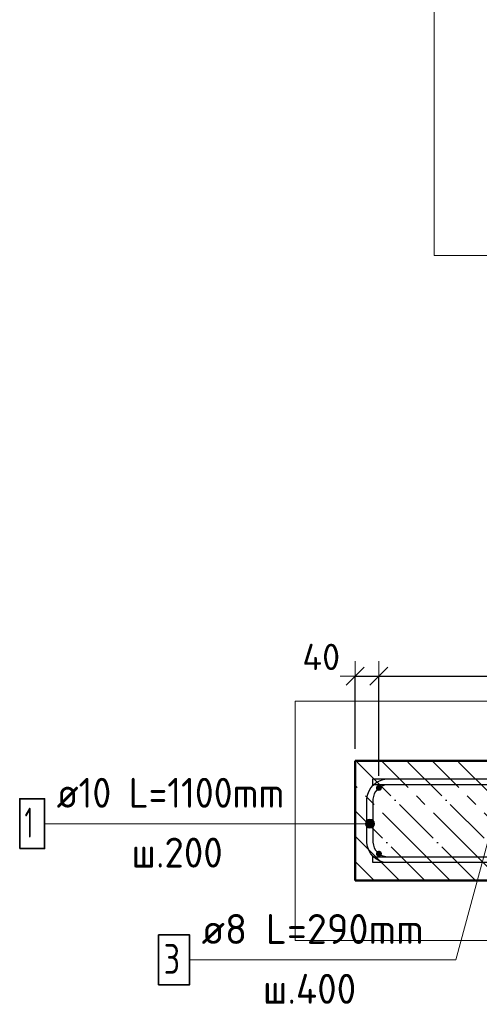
# Model space of a CAD drawing. Header units: millimetres. Extents: x -19950 to 69837, y -2757 to 40090.
# Tile 55 of 136: x 1940 to 2708, y 5096 to 6742. Entities that reach past the tile are written whole.
import ezdxf

# ---------------------------------------------------------------- set-up
doc = ezdxf.new("R2010")
doc.units = ezdxf.units.MM
doc.header["$PDMODE"] = 65
doc.linetypes.add('______11', pattern=[100, 80, -10, 0, -10])
doc.linetypes.add('______5', pattern=[220, 160, -20, 20, -20])
for name, color, linetype, lineweight in [('Standard', 7, 'Continuous', 25), ('Арм.стержн. Арматура края', 96, 'Continuous', 35), ('Арм.стержн. вертикальными 1', 22, 'Continuous', 35), ('Арм.стержн.горизонт. 1', 180, 'Continuous', 35), ('Размерная линия_ общее', 7, 'Continuous', 13)]:
    doc.layers.add(name, color=color, linetype=linetype, lineweight=lineweight)
doc.layers.add('Арм.стержн.Стяжки', color=7, linetype='Continuous', lineweight=35, true_color=0x501e0f)
doc.styles.add('ISOCPEUR', font='ISOCPEUR')
doc.dimstyles.new('DIMSTYLE_5', dxfattribs={"dimtxt": 44, "dimasz": 50, "dimexe": 0, "dimexo": 0, "dimgap": 22, "dimtad": 2, "dimdec": 0, "dimrnd": 5, "dimzin": 12, "dimdsep": 46, "dimtxsty": 'ISOCPEUR', "dimblk1": 'ALL_ML_STRICH', "dimblk2": 'ALL_ML_STRICH', "dimsah": 1, "dimcen": 0, "dimclrd": 7, "dimclre": 256, "dimclrt": 7, "dimadec": 0, "dimazin": 0, "dimtfac": 1, "dimtdec": 0, "dimtix": 1, "dimtmove": 2, "dimatfit": 3, "dimfxl": 0, "dimtvp": 1.2, "dimtzin": 0, "dimlwd": 0, "dimlwe": -3, "dimarcsym": 0})
doc.dimstyles.new('DIMSTYLE_7', dxfattribs={"dimtxt": 44, "dimasz": 50, "dimexe": 0, "dimexo": 0, "dimgap": 22, "dimtad": 2, "dimdec": 0, "dimrnd": 5, "dimzin": 12, "dimdsep": 46, "dimtxsty": 'ISOCPEUR', "dimblk1": 'ALL_ML_STRICH', "dimblk2": 'ALL_ML_STRICH', "dimsah": 1, "dimcen": 0, "dimclrd": 7, "dimclre": 256, "dimclrt": 7, "dimadec": 0, "dimazin": 0, "dimtfac": 1, "dimtdec": 0, "dimtix": 1, "dimtmove": 2, "dimatfit": 3, "dimfxl": 0, "dimtzin": 0, "dimlwd": 0, "dimlwe": -3, "dimarcsym": 0})

# ---------------------------------------------------------------- blocks, each defined once
blk = doc.blocks.new('ALL_ML_STRICH')
at = {"color": 0, "linetype": 'ByBlock', "lineweight": -2}
for p, q in [((0, -0.5), (0, 0.5)), ((-1, 0), (0.5, 0)), ((-0.3, -0.3), (0.3, 0.3))]:
    blk.add_line(p, q, dxfattribs=at)
blk = doc.blocks.new('*D35')
at = {"layer": 'DEFPOINTS', "color": 7, "linetype": 'Continuous', "lineweight": 13, "transparency": 33554687}
for p in [(2500.6, 5644.3), (2500.6, 5502.4), (2540.6, 5457.4)]:
    blk.add_point(p, dxfattribs=at)
at = {"layer": 'Размерная линия_ общее', "color": 253, "linetype": 'Continuous', "lineweight": -2, "true_color": 0xa0a0a0, "transparency": 33554687}
for p, q in [((2500.6, 5522.4), (2500.6, 5644.3)), ((2540.6, 5477.4), (2540.6, 5644.3))]:
    blk.add_line(p, q, dxfattribs=at)
at = {"layer": 'Размерная линия_ общее', "color": 7, "linetype": 'Continuous', "lineweight": -2, "transparency": 33554687}
blk.add_line((2500.6, 5644.3), (2540.6, 5644.3), dxfattribs=at)
at = {"layer": 'Размерная линия_ общее', "color": 7, "linetype": 'Continuous', "lineweight": 13, "transparency": 33554687, "xscale": 50, "yscale": 50, "zscale": 50, "rotation": 180}
blk.add_blockref('ALL_ML_STRICH', (2500.6, 5644.3), dxfattribs=at)
at = {"layer": 'Размерная линия_ общее', "color": 7, "linetype": 'Continuous', "lineweight": 13, "transparency": 33554687, "xscale": 50, "yscale": 50, "zscale": 50}
blk.add_blockref('ALL_ML_STRICH', (2540.6, 5644.3), dxfattribs=at)
at = {"layer": 'Размерная линия_ общее', "color": 7, "linetype": 'Continuous', "lineweight": 13, "transparency": 33554687, "insert": (2444.1, 5676.3), "char_height": 44, "width": 88, "attachment_point": 5, "style": 'ISOCPEUR'}
blk.add_mtext('\\A1;{40}', dxfattribs=at)
blk = doc.blocks.new('*D36')
at = {"layer": 'DEFPOINTS', "color": 7, "linetype": 'Continuous', "lineweight": 13, "transparency": 33554687}
for p in [(2540.6, 5644.3), (2540.6, 5457.4), (3740.6, 5457.4)]:
    blk.add_point(p, dxfattribs=at)
at = {"layer": 'Размерная линия_ общее', "color": 253, "linetype": 'Continuous', "lineweight": -2, "true_color": 0xa0a0a0, "transparency": 33554687}
for p, q in [((2540.6, 5477.4), (2540.6, 5644.3)), ((3740.6, 5477.4), (3740.6, 5644.3))]:
    blk.add_line(p, q, dxfattribs=at)
at = {"layer": 'Размерная линия_ общее', "color": 7, "linetype": 'Continuous', "lineweight": -2, "transparency": 33554687}
blk.add_line((2540.6, 5644.3), (3740.6, 5644.3), dxfattribs=at)
at = {"layer": 'Размерная линия_ общее', "color": 7, "linetype": 'Continuous', "lineweight": 13, "transparency": 33554687, "xscale": 50, "yscale": 50, "zscale": 50, "rotation": 180}
blk.add_blockref('ALL_ML_STRICH', (2540.6, 5644.3), dxfattribs=at)
at = {"layer": 'Размерная линия_ общее', "color": 7, "linetype": 'Continuous', "lineweight": 13, "transparency": 33554687, "xscale": 50, "yscale": 50, "zscale": 50}
blk.add_blockref('ALL_ML_STRICH', (3740.6, 5644.3), dxfattribs=at)
at = {"layer": 'Размерная линия_ общее', "color": 7, "linetype": 'Continuous', "lineweight": 13, "transparency": 33554687, "insert": (3006.6, 5698.3), "char_height": 44, "width": 2.2, "attachment_point": 1, "line_spacing_factor": 0.60241, "style": 'ISOCPEUR'}
blk.add_mtext('\\W0.91;6х200=1200', dxfattribs=at)

msp = doc.modelspace()

# ---------------------------------------------------------------- hatches: boundary and pattern name
at = {"layer": 'Арм.стержн. Арматура края', "linetype": 'Continuous', "lineweight": 13, "transparency": 33554687}
for points in [[(2519.1, 5393.8), (2519.1, 5401.3), (2518.1, 5397.5)], [(2519.1, 5401.3), (2521.8, 5391.1), (2521.8, 5404)], [(2519.1, 5401.3), (2519.1, 5393.8), (2521.8, 5391.1)], [(2521.8, 5404), (2525.6, 5390), (2525.6, 5405)], [(2521.8, 5404), (2521.8, 5391.1), (2525.6, 5390)], [(2525.6, 5405), (2525.6, 5390), (2529.3, 5391.1)], [(2525.6, 5405), (2529.3, 5391.1), (2529.3, 5404)], [(2529.3, 5404), (2529.3, 5391.1), (2532, 5393.8)], [(2529.3, 5404), (2532, 5393.8), (2532, 5401.3)], [(2532, 5401.3), (2532, 5393.8), (2533.1, 5397.5)]]:
    msp.add_hatch(color=7, dxfattribs=at).paths.add_polyline_path(points)
at = {"layer": 'Арм.стержн. вертикальными 1', "linetype": 'Continuous', "lineweight": 50, "transparency": 33554687}
for points in [[(2540.6, 5452.4), (2542.5, 5452.7), (2544.1, 5453.8), (2545.2, 5455.4), (2545.6, 5457.4), (2545.2, 5459.3), (2544.1, 5460.9), (2542.5, 5462), (2540.6, 5462.4), (2538.6, 5462), (2537, 5460.9), (2535.9, 5459.3), (2535.6, 5457.4), (2535.9, 5455.4), (2537, 5453.8), (2538.6, 5452.7)], [(2540.6, 5452.4), (2542.5, 5452.7), (2544.1, 5453.8), (2545.2, 5455.4), (2545.6, 5457.4), (2545.2, 5459.3), (2544.1, 5460.9), (2542.5, 5462), (2540.6, 5462.4), (2538.6, 5462), (2537, 5460.9), (2535.9, 5459.3), (2535.6, 5457.4), (2535.9, 5455.4), (2537, 5453.8), (2538.6, 5452.7)], [(2540.6, 5342.4), (2542.5, 5342.7), (2544.1, 5343.8), (2545.2, 5345.4), (2545.6, 5347.4), (2545.2, 5349.3), (2544.1, 5350.9), (2542.5, 5352), (2540.6, 5352.4), (2538.6, 5352), (2537, 5350.9), (2535.9, 5349.3), (2535.6, 5347.4), (2535.9, 5345.4), (2537, 5343.8), (2538.6, 5342.7)], [(2540.6, 5342.4), (2542.5, 5342.7), (2544.1, 5343.8), (2545.2, 5345.4), (2545.6, 5347.4), (2545.2, 5349.3), (2544.1, 5350.9), (2542.5, 5352), (2540.6, 5352.4), (2538.6, 5352), (2537, 5350.9), (2535.9, 5349.3), (2535.6, 5347.4), (2535.9, 5345.4), (2537, 5343.8), (2538.6, 5342.7)]]:
    msp.add_hatch(color=4, dxfattribs=at).paths.add_polyline_path(points)

# ---------------------------------------------------------------- linework, layer by layer
at = {"layer": 'Standard', "color": 7, "linetype": 'Continuous', "lineweight": 50, "transparency": 33554687}
for p, q in [((3950.6, 5502.4), (2500.6, 5502.4)), ((2500.6, 5502.4), (2500.6, 5302.4)), ((2500.6, 5302.4), (3950.6, 5302.4))]:
    msp.add_line(p, q, dxfattribs=at)
at = {"layer": 'Standard', "color": 7, "linetype": '______11', "lineweight": -3, "transparency": 33554687}
for p, q in [((2702.2, 5302.4), (2502.2, 5502.4)), ((2787.1, 5302.4), (2587.1, 5502.4)), ((2871.9, 5302.4), (2671.9, 5502.4)), ((2617.4, 5302.4), (2500.6, 5419.2)), ((2532.5, 5302.4), (2500.6, 5334.3))]:
    msp.add_line(p, q, dxfattribs=at)
at = {"layer": 'Standard', "color": 7, "linetype": '______5', "lineweight": -3, "transparency": 33554687}
for p, q in [((2744.7, 5302.4), (2544.7, 5502.4)), ((2829.5, 5302.4), (2629.5, 5502.4)), ((2659.8, 5302.4), (2500.6, 5461.6)), ((2574.9, 5302.4), (2500.6, 5376.7))]:
    msp.add_line(p, q, dxfattribs=at)
at = {"layer": 'Standard', "color": 7, "linetype": 'Continuous', "lineweight": 13, "transparency": 33554687}
for points in [[(2632.9, 6347.4), (3485.8, 6347.4), (3485.8, 10252.8), (2632.9, 10252.8), (2632.9, 6347.4)], [(2400.6, 5602.4), (2400.6, 5202.4), (4050.6, 5202.4), (4050.6, 5602.4), (2400.6, 5602.4)]]:
    msp.add_lwpolyline(points, dxfattribs=at)
at = {"layer": 'Арм.стержн. Арматура края', "color": 7, "linetype": 'Continuous', "lineweight": 13, "transparency": 33554687}
for p, q in [((2525.6, 5405), (2525.6, 5405)), ((1981.9, 5397.5), (2466.9, 5397.5)), ((2466.9, 5397.5), (2525.6, 5397.5)), ((2518.1, 5397.5), (2518.1, 5397.5)), ((2525.6, 5390), (2525.6, 5390)), ((2533.1, 5397.5), (2533.1, 5397.5))]:
    msp.add_line(p, q, dxfattribs=at)
at = {"layer": 'Арм.стержн. Арматура края', "color": 4, "linetype": 'Continuous', "lineweight": 25, "transparency": 33554687}
for points in [[(3020.6, 5332.4), (2553.9, 5332.4), (2547.8, 5333.2), (2541.5, 5335.3), (2535.6, 5338.6), (2530.8, 5342.6), (2526.8, 5347.4), (2523.5, 5353.3), (2521.4, 5359.6), (2520.6, 5365.7), (2520.6, 5439), (2521.4, 5445.1), (2523.5, 5451.5), (2526.8, 5457.3), (2530.8, 5462.1), (2535.6, 5466.1), (2541.5, 5469.4), (2547.8, 5471.5), (2553.9, 5472.4), (3020.6, 5472.4)], [(3020.6, 5332.4), (2553.9, 5332.4), (2547.8, 5333.2), (2541.5, 5335.3), (2535.6, 5338.6), (2530.8, 5342.6), (2526.8, 5347.4), (2523.5, 5353.3), (2521.4, 5359.6), (2520.6, 5365.7), (2520.6, 5439), (2521.4, 5445.1), (2523.5, 5451.5), (2526.8, 5457.3), (2530.8, 5462.1), (2535.6, 5466.1), (2541.5, 5469.4), (2547.8, 5471.5), (2553.9, 5472.4), (3020.6, 5472.4)], [(3020.6, 5462.4), (2554.6, 5462.4), (2550.1, 5461.7), (2545.5, 5460.2), (2541.3, 5457.9), (2537.9, 5455), (2535, 5451.6), (2532.7, 5447.4), (2531.2, 5442.8), (2530.6, 5438.3), (2530.6, 5366.4), (2531.2, 5361.9), (2532.7, 5357.3), (2535, 5353.1), (2537.9, 5349.7), (2541.3, 5346.8), (2545.5, 5344.5), (2550.1, 5343), (2554.6, 5342.4), (3020.6, 5342.4)], [(3020.6, 5462.4), (2554.6, 5462.4), (2550.1, 5461.7), (2545.5, 5460.2), (2541.3, 5457.9), (2537.9, 5455), (2535, 5451.6), (2532.7, 5447.4), (2531.2, 5442.8), (2530.6, 5438.3), (2530.6, 5366.4), (2531.2, 5361.9), (2532.7, 5357.3), (2535, 5353.1), (2537.9, 5349.7), (2541.3, 5346.8), (2545.5, 5344.5), (2550.1, 5343), (2554.6, 5342.4), (3020.6, 5342.4)]]:
    msp.add_lwpolyline(points, dxfattribs=at)
at = {"layer": 'Арм.стержн. Арматура края', "color": 7, "linetype": 'Continuous', "lineweight": 35, "transparency": 33554687}
msp.add_lwpolyline([(1940.2, 5355.8), (1981.9, 5355.8), (1981.9, 5439.2), (1940.2, 5439.2), (1940.2, 5355.8)], dxfattribs=at)
at = {"layer": 'Арм.стержн. Арматура края', "color": 7, "linetype": 'Continuous', "lineweight": 13, "transparency": 33554687}
msp.add_circle((2525.6, 5397.5), 7.5, dxfattribs=at)
at = {"layer": 'Арм.стержн.горизонт. 1', "color": 52, "linetype": 'Continuous', "lineweight": 50, "transparency": 33554687}
for p, q in [((2500.6, 5502.4), (2500.6, 5502.4)), ((2500.6, 5302.4), (2500.6, 5302.4))]:
    msp.add_line(p, q, dxfattribs=at)
at = {"layer": 'Арм.стержн.горизонт. 1', "color": 4, "linetype": 'Continuous', "lineweight": 25, "transparency": 33554687}
for points in [[(2530.6, 5472.4), (3920.6, 5472.4), (3920.6, 5462.4), (2530.6, 5462.4), (2530.6, 5472.4)], [(2530.6, 5472.4), (3920.6, 5472.4), (3920.6, 5462.4), (2530.6, 5462.4), (2530.6, 5472.4)], [(2530.6, 5342.4), (3920.6, 5342.4), (3920.6, 5332.4), (2530.6, 5332.4), (2530.6, 5342.4)], [(2530.6, 5342.4), (3920.6, 5342.4), (3920.6, 5332.4), (2530.6, 5332.4), (2530.6, 5342.4)]]:
    msp.add_lwpolyline(points, dxfattribs=at)
at = {"layer": 'Арм.стержн.Стяжки', "color": 7, "linetype": 'Continuous', "lineweight": 13, "transparency": 33554687}
for p, q in [((2669.1, 5169.8), (2730.6, 5395.9)), ((2224.1, 5169.8), (2669.1, 5169.8))]:
    msp.add_line(p, q, dxfattribs=at)
at = {"layer": 'Арм.стержн.Стяжки', "color": 7, "linetype": 'Continuous', "lineweight": 35, "transparency": 33554687}
msp.add_lwpolyline([(2172.4, 5128.2), (2224.1, 5128.2), (2224.1, 5211.5), (2172.4, 5211.5), (2172.4, 5128.2)], dxfattribs=at)

# ---------------------------------------------------------------- texts
at = {"layer": 'Арм.стержн. Арматура края', "color": 7, "linetype": 'Continuous', "lineweight": 25, "transparency": 33554687, "char_height": 50, "attachment_point": 7, "style": 'ISOCPEUR'}
for s, insert, width in [('\\W0.92;ø10 L=1100mm ', (2001.9, 5424.2), 467.782), ('\\W0.56;1', (1948.5, 5374.2), 38.889), ('\\W0.95;ш.200 ', (2126.9, 5324.2), 218.666)]:
    msp.add_mtext(s, dxfattribs=dict(at, insert=insert, width=width))
at = {"layer": 'Арм.стержн.Стяжки', "color": 7, "linetype": 'Continuous', "lineweight": 25, "transparency": 33554687, "char_height": 50, "attachment_point": 7, "style": 'ISOCPEUR'}
for s, insert, width in [('\\W0.98;ø8 L=290mm ', (2244.1, 5196.5), 429.211), ('\\W0.78;3', (2180.8, 5146.5), 54.401), ('\\W0.95;ш.400 ', (2346.6, 5096.5), 223.706)]:
    msp.add_mtext(s, dxfattribs=dict(at, insert=insert, width=width))

# ---------------------------------------------------------------- dimensions: what is measured, and where the dimension line sits
at = {"layer": 'Размерная линия_ общее', "color": 7, "linetype": 'Continuous', "lineweight": 13, "transparency": 33554687}
dim = msp.add_linear_dim(base=(2540.6, 5644.3), p1=(2500.6, 5522.4), p2=(2540.6, 5477.4), dimstyle='DIMSTYLE_5', override={"dimpost": '<>', "dimclrd": 7, "dimclre": 253, "dimclrt": 7, "dimlwd": 0, "dimlwe": 65533}, dxfattribs=at)
dim.commit()
dim.dimension.update_dxf_attribs({"geometry": '*D35', "text_midpoint": (2444.1, 5676.3), "dimtype": 160})
dim = msp.add_linear_dim(base=(3740.6, 5644.3), p1=(2540.6, 5477.4), p2=(3740.6, 5477.4), text='\\W0.91;6х200=1200', dimstyle='DIMSTYLE_7', override={"dimpost": '<>', "dimclrd": 7, "dimclre": 253, "dimclrt": 7, "dimlwd": 0, "dimlwe": 65533}, dxfattribs=at)
dim.commit()
dim.dimension.update_dxf_attribs({"geometry": '*D36', "text_midpoint": (3140.6, 5666.3), "dimtype": 160})

doc.saveas('drawing.dxf')
